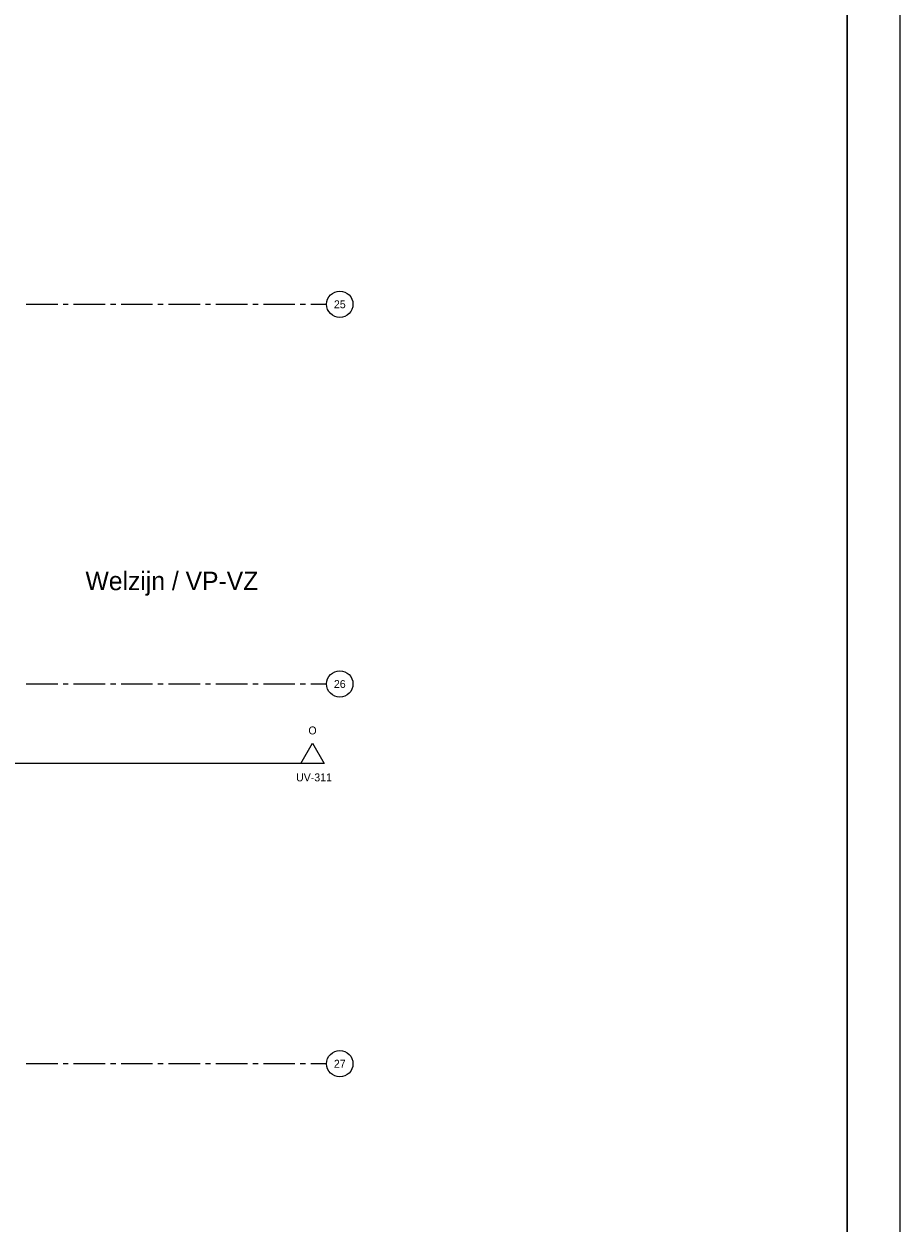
# Model space of a CAD drawing. Extents: x -66955 to 52345, y -20450 to 69550.
# Tile 91 of 94: x 35730 to 52345, y 33415 to 56170. Entities that reach past the tile are written whole.
import ezdxf
from ezdxf.enums import TextEntityAlignment as Align

# ---------------------------------------------------------------- set-up
doc = ezdxf.new("R2010")
doc.units = 0
doc.header["$MEASUREMENT"] = 0
doc.linetypes.add('DASHED', pattern=[0.75, 0.5, -0.25])
for name, color, linetype in [('-01-', 7, 'CONTINUOUS'), ('-E2-', 7, 'CONTINUOUS'), ('STRAMIEN--01-', 7, 'CONTINUOUS'), ('STRAMIEN--E3-', 7, 'CONTINUOUS'), ('STRAMIEN--E7-', 7, 'CONTINUOUS')]:
    doc.layers.add(name, color=color, linetype=linetype)
doc.styles.add('txt', font='TXT', dxfattribs={"height": 0.2})

# ---------------------------------------------------------------- blocks, each defined once
blk = doc.blocks.new('*O0')
at = {"layer": '-E2-', "color": 7, "linetype": 'CONTINUOUS'}
for points in [[(42000, -89500), (42000, 0), (-76800, 0), (-76800, -89500)], [(-75800, -1000), (41000, -1000), (41000, -79500), (-75800, -79500), (-75800, -1000)], [(41000, -1000), (-75800, -1000), (-75800, -79500), (41000, -79500)]]:
    blk.add_lwpolyline(points, close=True, dxfattribs=at)
blk = doc.blocks.new('A0100S')
at = {"layer": '-E2-', "color": 7, "linetype": 'CONTINUOUS'}
blk.add_blockref('*O0', (-42000, 89500), dxfattribs=at)
blk = doc.blocks.new('*O566')
at = {"layer": 'STRAMIEN--E3-', "color": 251, "linetype": 'DASHED'}
blk.add_line((6450, -437), (-16921, -437), dxfattribs=at)
at = {"layer": 'STRAMIEN--E3-', "color": 251, "linetype": 'CONTINUOUS'}
for points in [[(-17142.44, -53), (-16921, -437), (-17363.88, -437)], [(6228.56, -53), (6450, -437), (6007.12, -437)]]:
    blk.add_lwpolyline(points, close=True, dxfattribs=at)
at = {"layer": 'STRAMIEN--E3-', "color": 7, "linetype": 'DASHED', "style": 'txt'}
for p in [(-17142.44, 187), (6228.56, 187)]:
    blk.add_text('O', height=150, dxfattribs=at).set_placement(p, align=Align.MIDDLE)

msp = doc.modelspace()

# ---------------------------------------------------------------- linework, layer by layer
at = {"layer": 'STRAMIEN--E7-', "color": 1, "linetype": 'CONTINUOUS'}
for p, q in [((36070, 50850), (35770, 50850)), ((36370, 50850), (36070, 50850)), ((36570, 50850), (36470, 50850)), ((36970, 50850), (36670, 50850)), ((37270, 50850), (36970, 50850)), ((37470, 50850), (37370, 50850)), ((37870, 50850), (37570, 50850)), ((38170, 50850), (37870, 50850)), ((38370, 50850), (38270, 50850)), ((38770, 50850), (38470, 50850)), ((39070, 50850), (38770, 50850)), ((39270, 50850), (39170, 50850)), ((39670, 50850), (39370, 50850)), ((39970, 50850), (39670, 50850)), ((40170, 50850), (40070, 50850)), ((40570, 50850), (40270, 50850)), ((40870, 50850), (40570, 50850)), ((41070, 50850), (40970, 50850)), ((41470, 50850), (41170, 50850)), ((36070, 43650), (35770, 43650)), ((36370, 43650), (36070, 43650)), ((36570, 43650), (36470, 43650)), ((36970, 43650), (36670, 43650)), ((37270, 43650), (36970, 43650)), ((37470, 43650), (37370, 43650)), ((37870, 43650), (37570, 43650)), ((38170, 43650), (37870, 43650)), ((38370, 43650), (38270, 43650)), ((38770, 43650), (38470, 43650)), ((39070, 43650), (38770, 43650)), ((39270, 43650), (39170, 43650)), ((39670, 43650), (39370, 43650)), ((39970, 43650), (39670, 43650)), ((40170, 43650), (40070, 43650)), ((40570, 43650), (40270, 43650)), ((40870, 43650), (40570, 43650)), ((41070, 43650), (40970, 43650)), ((41470, 43650), (41170, 43650)), ((36070, 36450), (35770, 36450)), ((36370, 36450), (36070, 36450)), ((36570, 36450), (36470, 36450)), ((36970, 36450), (36670, 36450)), ((37270, 36450), (36970, 36450)), ((37470, 36450), (37370, 36450)), ((37870, 36450), (37570, 36450)), ((38170, 36450), (37870, 36450)), ((38370, 36450), (38270, 36450)), ((38770, 36450), (38470, 36450)), ((39070, 36450), (38770, 36450)), ((39270, 36450), (39170, 36450)), ((39670, 36450), (39370, 36450)), ((39970, 36450), (39670, 36450)), ((40170, 36450), (40070, 36450)), ((40570, 36450), (40270, 36450)), ((40870, 36450), (40570, 36450)), ((41070, 36450), (40970, 36450)), ((41470, 36450), (41170, 36450))]:
    msp.add_line(p, q, dxfattribs=at)
for centre in [(41720, 50855), (41720, 43655), (41720, 36455)]:
    msp.add_circle(centre, 250.05, dxfattribs=at)

# ---------------------------------------------------------------- block references
at = {"layer": '-E2-', "color": 7, "linetype": 'CONTINUOUS'}
msp.add_blockref('A0100S', (52345, -20450), dxfattribs=at)
at = {"layer": 'STRAMIEN--E3-', "color": 7, "linetype": 'DASHED'}
msp.add_blockref('*O566', (34974, 42587), dxfattribs=at)

# ---------------------------------------------------------------- texts
at = {"layer": '-01-', "color": 7, "linetype": 'CONTINUOUS', "style": 'txt'}
msp.add_text('Welzijn / VP-VZ', height=350, dxfattribs=at).set_placement((38535, 45566), align=Align.MIDDLE)
at = {"layer": 'STRAMIEN--01-', "color": 7, "linetype": 'CONTINUOUS', "style": 'txt'}
for s, p in [('25', (41720, 50855)), ('26', (41720, 43655)), ('27', (41720, 36455))]:
    msp.add_text(s, height=150, dxfattribs=at).set_placement(p, align=Align.MIDDLE)
at = {"layer": 'STRAMIEN--E3-', "color": 7, "linetype": 'DASHED', "style": 'txt'}
msp.add_text(' UV-311', height=150, dxfattribs=at).set_placement((41202.56, 41884), align=Align.MIDDLE)

doc.saveas('drawing.dxf')
